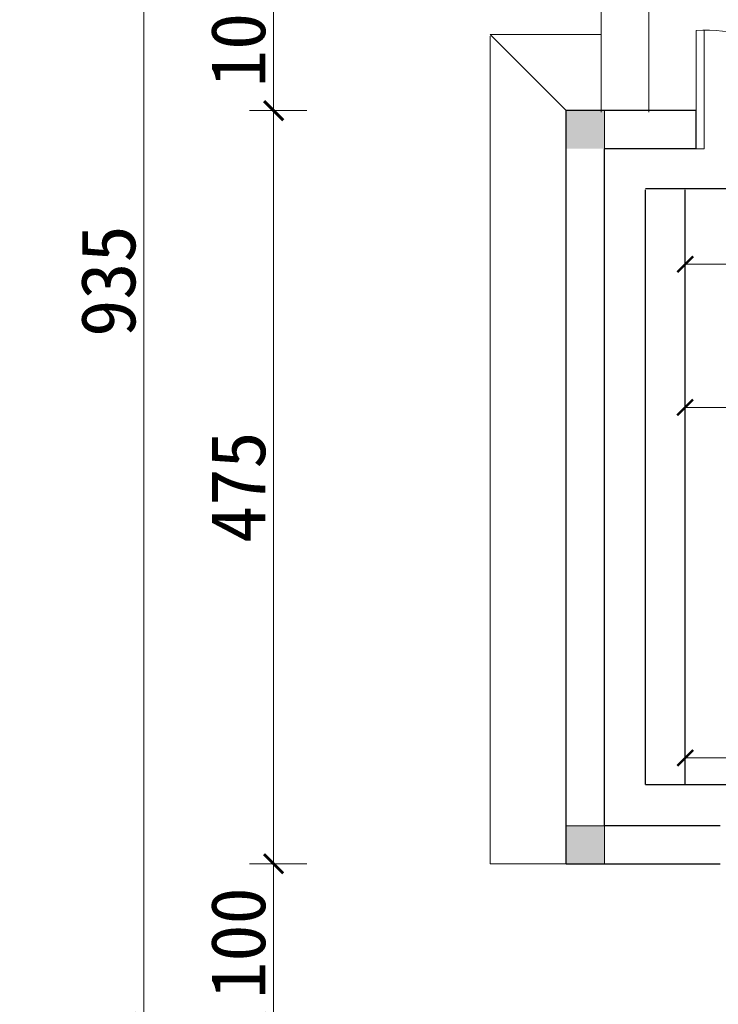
# Model space of a CAD drawing. Extents: x -13074 to 1448651, y 3648755 to 8081248.
# Tile 23 of 173: x 557528 to 557572, y 3858653 to 3858716. Entities that reach past the tile are written whole.
import ezdxf

# ---------------------------------------------------------------- set-up
doc = ezdxf.new("R2010")
doc.units = 0
doc.header["$PDMODE"] = 32
doc.header["$PDSIZE"] = 0.2
doc.layers.get('0').update_dxf_attribs({"linetype": 'CONTINUOUS'})
doc.layers.get('Defpoints').update_dxf_attribs({"linetype": 'CONTINUOUS'})
for name, color, linetype, lineweight in [('0.09标注线', 3, 'CONTINUOUS', 9), ('0.30粗线', 7, 'CONTINUOUS', 30), ('0.30粗蓝', 4, 'CONTINUOUS', 30), ('新建路', 7, 'CONTINUOUS', 40)]:
    doc.layers.add(name, color=color, linetype=linetype, lineweight=lineweight)
for name, color, linetype in [('LVTRY', 6, 'CONTINUOUS'), ('PUB_DIM', 3, 'CONTINUOUS'), ('WINDOW', 4, 'CONTINUOUS')]:
    doc.layers.add(name, color=color, linetype=linetype)
doc.styles.add('-仿宋_GB2312', font='FangSong_GB2312.ttf')
doc.styles.add('TSSD_Dimension', font='tssdeng.shx', dxfattribs={"width": 0.7, "bigfont": '1hztxt.shx'})
doc.dimstyles.new('TSSD_100_100', dxfattribs={"dimtxt": 300, "dimasz": 100, "dimexe": 100, "dimexo": 250, "dimgap": 100, "dimtad": 1, "dimdec": 0, "dimzin": 0, "dimdsep": 46, "dimtxsty": 'TSSD_Dimension', "dimblk": 'ARCHTICK', "dimcen": 0, "dimdle": 100, "dimclrt": 7, "dimadec": 0, "dimazin": 0, "dimtfac": 1, "dimtdec": 0, "dimtix": 1, "dimtmove": 2, "dimatfit": 3, "dimfxl": 1, "dimtolj": 1, "dimtzin": 0, "dimarcsym": 0})
doc.dimstyles.new('zzzz STANDARD', dxfattribs={"dimtxt": 2.3, "dimasz": 1, "dimexe": 1.25, "dimexo": 1.5, "dimgap": 0.2, "dimtad": 1, "dimdec": 0, "dimlfac": 10, "dimzin": 0, "dimdsep": 46, "dimtxsty": '-仿宋_GB2312', "dimblk": 'ARCHTICK', "dimcen": 0.09, "dimadec": 0, "dimazin": 0, "dimtfac": 1, "dimtdec": 0, "dimtix": 1, "dimtmove": 2, "dimatfit": 3, "dimfxl": 1.7, "dimfxlon": 1, "dimtolj": 1, "dimtzin": 0, "dimlwd": 9, "dimlwe": 9, "dimarcsym": 0})
doc.dimstyles.new('副本 (5) (2) STANDARD', dxfattribs={"dimtxt": 2.3, "dimasz": 1, "dimexe": 1.25, "dimexo": 1.5, "dimgap": 0.2, "dimtad": 1, "dimdec": 1, "dimzin": 0, "dimdsep": 46, "dimtxsty": '-仿宋_GB2312', "dimblk": 'ARCHTICK', "dimcen": 0.09, "dimadec": 0, "dimazin": 0, "dimtfac": 1, "dimtdec": 1, "dimtix": 1, "dimtmove": 2, "dimatfit": 3, "dimfxl": 1.7, "dimfxlon": 1, "dimtolj": 1, "dimtzin": 0, "dimlwd": 9, "dimlwe": 9, "dimarcsym": 0})

# ---------------------------------------------------------------- blocks, each defined once
blk = doc.blocks.new('_ARCHTICK')
at = {"color": 0, "linetype": 'ByBlock', "const_width": 0.15}
blk.add_lwpolyline([(-0.5, -0.5), (0.5, 0.5)], dxfattribs=at)
blk = doc.blocks.new('*D2161')
at = {"layer": '0.09标注线', "color": 0, "linetype": 'Continuous', "lineweight": 9}
for p, q in [((557546.434, 3858662.312), (557542.814, 3858662.312)), ((557544.334, 3858652.314), (557544.334, 3858662.312)), ((557546.434, 3858652.314), (557542.814, 3858652.314))]:
    blk.add_line(p, q, dxfattribs=at)
at = {"layer": 'Defpoints', "color": 0, "linetype": 'Continuous', "lineweight": 13}
for p in [(557544.334, 3858662.312), (557562.789, 3858662.312, 0.003), (557571.862, 3858652.314, 0.003)]:
    blk.add_point(p, dxfattribs=at)
at = {"layer": '0.09标注线', "color": 0, "linetype": 'Continuous', "lineweight": 9, "xscale": 1.21, "yscale": 1.21, "zscale": 1.21}
for p, rotation in [((557544.334, 3858662.312), 90), ((557544.334, 3858652.314), 270)]:
    blk.add_blockref('_ARCHTICK', p, dxfattribs=dict(at, rotation=rotation))
at = {"layer": '0.09标注线', "color": 0, "linetype": 'Continuous', "lineweight": 13, "insert": (557542.109, 3858657.313), "char_height": 3.45, "attachment_point": 5, "rotation": 90, "style": '-仿宋_GB2312'}
blk.add_mtext('\\A1;100', dxfattribs=at)
blk = doc.blocks.new('*D2162')
at = {"layer": '0.09标注线', "color": 0, "linetype": 'Continuous', "lineweight": 9}
for p, q in [((557546.434, 3858709.812), (557542.814, 3858709.812)), ((557544.334, 3858662.312), (557544.334, 3858709.812)), ((557546.434, 3858662.312), (557542.814, 3858662.312))]:
    blk.add_line(p, q, dxfattribs=at)
at = {"layer": 'Defpoints', "color": 0, "linetype": 'Continuous', "lineweight": 13}
for p in [(557544.334, 3858709.812), (557565.289, 3858709.812, 0.003), (557565.289, 3858662.312, 0.003)]:
    blk.add_point(p, dxfattribs=at)
at = {"layer": '0.09标注线', "color": 0, "linetype": 'Continuous', "lineweight": 9, "xscale": 1.21, "yscale": 1.21, "zscale": 1.21}
for p, rotation in [((557544.334, 3858709.812), 90), ((557544.334, 3858662.312), 270)]:
    blk.add_blockref('_ARCHTICK', p, dxfattribs=dict(at, rotation=rotation))
at = {"layer": '0.09标注线', "color": 0, "linetype": 'Continuous', "lineweight": 13, "insert": (557542.109, 3858686.062), "char_height": 3.45, "attachment_point": 5, "rotation": 90, "style": '-仿宋_GB2312'}
blk.add_mtext('\\A1;475', dxfattribs=at)
blk = doc.blocks.new('*D2163')
at = {"layer": '0.09标注线', "color": 0, "linetype": 'Continuous', "lineweight": 9}
for p, q in [((557546.434, 3858719.812), (557542.814, 3858719.812)), ((557544.334, 3858709.812), (557544.334, 3858719.812)), ((557546.434, 3858709.812), (557542.814, 3858709.812))]:
    blk.add_line(p, q, dxfattribs=at)
at = {"layer": 'Defpoints', "color": 0, "linetype": 'Continuous', "lineweight": 13}
for p in [(557544.334, 3858719.812), (557605.189, 3858719.812, 0.003), (557570.789, 3858709.812, 0.003)]:
    blk.add_point(p, dxfattribs=at)
at = {"layer": '0.09标注线', "color": 0, "linetype": 'Continuous', "lineweight": 9, "xscale": 1.21, "yscale": 1.21, "zscale": 1.21}
for p, rotation in [((557544.334, 3858719.812), 90), ((557544.334, 3858709.812), 270)]:
    blk.add_blockref('_ARCHTICK', p, dxfattribs=dict(at, rotation=rotation))
at = {"layer": '0.09标注线', "color": 0, "linetype": 'Continuous', "lineweight": 13, "insert": (557542.109, 3858714.812), "char_height": 3.45, "attachment_point": 5, "rotation": 90, "style": '-仿宋_GB2312'}
blk.add_mtext('\\A1;100', dxfattribs=at)
blk = doc.blocks.new('*D2165')
at = {"layer": '0.09标注线', "color": 0, "linetype": 'Continuous', "lineweight": 9}
for p, q in [((557538.242, 3858745.812), (557534.622, 3858745.812)), ((557536.142, 3858652.318), (557536.142, 3858745.812)), ((557538.242, 3858652.318), (557534.622, 3858652.318))]:
    blk.add_line(p, q, dxfattribs=at)
at = {"layer": 'Defpoints', "color": 0, "linetype": 'Continuous', "lineweight": 13}
for p in [(557536.142, 3858745.812), (557602.189, 3858745.812, 0.003), (557551.13, 3858652.318, 0.007)]:
    blk.add_point(p, dxfattribs=at)
at = {"layer": '0.09标注线', "color": 0, "linetype": 'Continuous', "lineweight": 9, "xscale": 1.21, "yscale": 1.21, "zscale": 1.21}
for p, rotation in [((557536.142, 3858745.812), 90), ((557536.142, 3858652.318), 270)]:
    blk.add_blockref('_ARCHTICK', p, dxfattribs=dict(at, rotation=rotation))
at = {"layer": '0.09标注线', "color": 0, "linetype": 'Continuous', "lineweight": 13, "insert": (557533.917, 3858699.065), "char_height": 3.45, "attachment_point": 5, "rotation": 90, "style": '-仿宋_GB2312'}
blk.add_mtext('\\A1;935', dxfattribs=at)
blk = doc.blocks.new('*D2256')
at = {"layer": 'Defpoints', "color": 0, "linetype": 'Continuous', "lineweight": 13}
for p in [(557570.289, 3858704.812, -1.089), (557597.19, 3858704.911, -1.093), (557597.19, 3858700.125)]:
    blk.add_point(p, dxfattribs=at)
at = {"layer": '新建路', "color": 0, "linetype": 'Continuous', "lineweight": 9}
for p, q in [((557570.289, 3858701.776), (557570.289, 3858698.875)), ((557597.19, 3858701.778), (557597.19, 3858698.875)), ((557570.289, 3858700.125), (557597.19, 3858700.125))]:
    blk.add_line(p, q, dxfattribs=at)
at = {"layer": '新建路', "color": 0, "linetype": 'Continuous', "lineweight": 9, "rotation": 180}
blk.add_blockref('_ARCHTICK', (557570.289, 3858700.125), dxfattribs=at)
at = {"layer": '新建路', "color": 0, "linetype": 'Continuous', "lineweight": 9}
blk.add_blockref('_ARCHTICK', (557597.19, 3858700.125), dxfattribs=at)
at = {"layer": '新建路', "color": 0, "linetype": 'Continuous', "lineweight": 13, "insert": (557583.739, 3858701.525), "char_height": 2.4, "attachment_point": 5, "style": '-仿宋_GB2312'}
blk.add_mtext('\\A1;269', dxfattribs=at)
blk = doc.blocks.new('*D1656')
at = {"layer": 'Defpoints', "color": 0, "lineweight": 13}
for p in [(795706, 267580.9), (795535.2, 266220.4), (795732.5, 266163.8), (795133.8, 265864.5), (795133.8, 265864.5)]:
    blk.add_point(p, dxfattribs=at)
at = {"layer": 'PUB_DIM', "color": 0, "lineweight": -2}
blk.add_arc((795133.8, 265864.5), 536.4, 26.56505, 71.56505, dxfattribs=at)
at = {"layer": 'PUB_DIM', "color": 0, "lineweight": -2, "xscale": 100, "yscale": 100, "zscale": 100}
for p, rotation in [((795303.5, 266373.4), 161.5650511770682), ((795613.6, 266104.4), 296.5650511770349)]:
    blk.add_blockref('_ARCHTICK', p, dxfattribs=dict(at, rotation=rotation))
blk = doc.blocks.new('*D2969')
at = {"layer": 'Defpoints', "color": 0, "linetype": 'Continuous', "lineweight": 13}
for p in [(557570.289, 3858691.096), (557570.289, 3858667.312, -1.089), (557587.19, 3858667.312, -1.091)]:
    blk.add_point(p, dxfattribs=at)
at = {"layer": '新建路', "color": 0, "linetype": 'Continuous', "lineweight": 9}
for p, q in [((557570.289, 3858689.399), (557570.289, 3858692.346)), ((557587.19, 3858689.399), (557587.19, 3858692.346)), ((557587.19, 3858691.096), (557570.289, 3858691.096))]:
    blk.add_line(p, q, dxfattribs=at)
at = {"layer": '新建路', "color": 0, "linetype": 'Continuous', "lineweight": 9, "rotation": 180}
blk.add_blockref('_ARCHTICK', (557570.289, 3858691.096), dxfattribs=at)
at = {"layer": '新建路', "color": 0, "linetype": 'Continuous', "lineweight": 9}
blk.add_blockref('_ARCHTICK', (557587.19, 3858691.096), dxfattribs=at)
at = {"layer": '新建路', "color": 0, "linetype": 'Continuous', "lineweight": 13, "insert": (557578.739, 3858692.496), "char_height": 2.4, "attachment_point": 5, "style": '-仿宋_GB2312'}
blk.add_mtext('\\A1;169', dxfattribs=at)
blk = doc.blocks.new('*D2972')
at = {"layer": 'Defpoints', "color": 0, "linetype": 'Continuous', "lineweight": 13}
for p in [(557570.289, 3858668.995), (557570.289, 3858667.312, -1.089), (557597.19, 3858667.312, -1.089)]:
    blk.add_point(p, dxfattribs=at)
at = {"layer": '新建路', "color": 0, "linetype": 'Continuous', "lineweight": 9}
for p, q in [((557570.289, 3858669.073), (557570.289, 3858670.245)), ((557597.19, 3858669.073), (557597.19, 3858670.245)), ((557597.19, 3858668.995), (557570.289, 3858668.995))]:
    blk.add_line(p, q, dxfattribs=at)
at = {"layer": '新建路', "color": 0, "linetype": 'Continuous', "lineweight": 9, "rotation": 180}
blk.add_blockref('_ARCHTICK', (557570.289, 3858668.995), dxfattribs=at)
at = {"layer": '新建路', "color": 0, "linetype": 'Continuous', "lineweight": 9}
blk.add_blockref('_ARCHTICK', (557597.19, 3858668.995), dxfattribs=at)
at = {"layer": '新建路', "color": 0, "linetype": 'Continuous', "lineweight": 13, "insert": (557583.739, 3858670.395), "char_height": 2.4, "attachment_point": 5, "style": '-仿宋_GB2312'}
blk.add_mtext('\\A1;269', dxfattribs=at)
blk = doc.blocks.new('123')
at = {"layer": 'PUB_DIM', "color": 7}
dim = blk.add_angular_dim_2l(base=(795535.2, 266220.4), line1=((795732.5, 266163.8), (795133.8, 265864.5)), line2=((795133.8, 265864.5), (795706, 267580.9)), text=' ', dimstyle='TSSD_100_100', dxfattribs=at)
dim.commit()
dim.dimension.update_dxf_attribs({"geometry": '*D1656', "text_midpoint": (426562.1, 722353.3)})

msp = doc.modelspace()

# ---------------------------------------------------------------- hatches: boundary and pattern name
at = {"linetype": 'Continuous', "lineweight": 13}
h = msp.add_hatch(color=256, dxfattribs=at)
h.paths.add_polyline_path([(557565.189, 3858708.612), (557563.989, 3858708.612), (557563.989, 3858709.812), (557565.189, 3858709.812)])
h.paths.add_polyline_path([(557563.989, 3858707.412), (557562.789, 3858707.412), (557562.789, 3858708.612), (557563.989, 3858708.612)])
h.paths.add_polyline_path([(557563.989, 3858708.612), (557562.789, 3858708.612), (557562.789, 3858709.812), (557563.989, 3858709.812)])
h.paths.add_polyline_path([(557565.189, 3858707.412), (557563.989, 3858707.412), (557563.989, 3858708.612), (557565.189, 3858708.612)])
h = msp.add_hatch(color=256, dxfattribs=at)
h.paths.add_polyline_path([(557563.989, 3858664.714), (557565.189, 3858664.714), (557565.189, 3858663.514), (557563.989, 3858663.514)])
h.paths.add_polyline_path([(557563.989, 3858663.514), (557563.989, 3858662.314), (557562.789, 3858662.314), (557562.789, 3858663.514)])
h.paths.add_polyline_path([(557563.989, 3858663.514), (557562.789, 3858663.514), (557562.789, 3858664.714), (557563.989, 3858664.714)])
h.paths.add_polyline_path([(557563.989, 3858663.514), (557565.189, 3858663.514), (557565.189, 3858662.314), (557563.989, 3858662.314)])

# ---------------------------------------------------------------- linework, layer by layer
for p, q in [((557565.189, 3858709.812, -1.093), (557562.789, 3858709.812, -1.093)), ((557565.189, 3858709.812, -1.093), (557565.189, 3858707.412, -1.093)), ((557565.189, 3858664.714, -1.089), (557562.789, 3858664.714, -1.089)), ((557565.189, 3858664.714, -1.089), (557565.189, 3858662.314, -1.089))]:
    msp.add_line(p, q, dxfattribs=at)
at = {"layer": '0.09标注线', "linetype": 'Continuous', "lineweight": 13}
msp.add_line((557571.489, 3858707.412, -1.093), (557570.989, 3858707.412, -1.093), dxfattribs=at)
at = {"layer": '0.30粗线'}
for p, q in [((557570.989, 3858709.812, -1.093), (557562.789, 3858709.812, -1.093)), ((557562.789, 3858662.312, -1.093), (557562.789, 3858709.812, -1.093)), ((557570.989, 3858707.412, -1.093), (557570.989, 3858709.812, -1.093)), ((557565.189, 3858664.711, -1.093), (557565.189, 3858707.414, -1.093)), ((557570.989, 3858707.412, -1.093), (557565.189, 3858707.412, -1.093)), ((557572.489, 3858664.714, -1.089), (557565.189, 3858664.714, -1.089)), ((557562.789, 3858662.314, -1.089), (557572.489, 3858662.314, -1.089))]:
    msp.add_line(p, q, dxfattribs=at)
at = {"layer": '0.30粗蓝', "color": 2, "lineweight": 30, "ltscale": 80}
for p, q in [((557567.789, 3858704.911, -1.093), (557660.689, 3858704.911, -1.093)), ((557567.789, 3858667.312, -1.089), (557567.789, 3858704.812, -1.089)), ((557570.289, 3858667.312, -1.089), (557570.289, 3858704.812, -1.089)), ((557567.789, 3858667.312, -1.089), (557659.189, 3858667.312, -1.089))]:
    msp.add_line(p, q, dxfattribs=at)
at = {"layer": 'LVTRY', "lineweight": 20}
for p, q in [((557564.989, 3858709.714, -1.089), (557564.989, 3858724.714, -1.089)), ((557567.989, 3858709.714, -1.089), (557567.989, 3858721.714, -1.089)), ((557562.789, 3858709.812, -1.093), (557557.989, 3858714.612, -1.093)), ((557557.989, 3858714.612, -1.093), (557564.989, 3858714.612, -1.093)), ((557557.989, 3858662.312, -1.089), (557557.989, 3858714.514, -1.089)), ((557557.989, 3858662.312, -1.093), (557557.989, 3858714.514, -1.093)), ((557562.789, 3858662.314, -1.089), (557557.989, 3858662.312, -1.089))]:
    msp.add_line(p, q, dxfattribs=at)
at = {"layer": 'WINDOW', "color": 7, "lineweight": 15, "extrusion": (0, 0, -1)}
for p, q in [((557570.989, 3858707.412, -1.093), (557570.989, 3858714.862, -1.093)), ((557571.489, 3858707.412, -1.093), (557571.489, 3858714.862, -1.093))]:
    msp.add_line(p, q, dxfattribs=at)
at = {"layer": 'WINDOW', "color": 7, "lineweight": 15}
msp.add_arc((557571.647, 3858706.176, -1.093), 8.711, 9.49059, 94.33186, dxfattribs=at)

# ---------------------------------------------------------------- block references
at = {"linetype": 'Continuous', "lineweight": 13, "xscale": 0.01000000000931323, "yscale": 0.009999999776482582, "zscale": 0.01}
msp.add_blockref('123', (552983.124, 3855442.078), dxfattribs=at)

# ---------------------------------------------------------------- dimensions: what is measured, and where the dimension line sits
at = {"layer": '0.09标注线', "linetype": 'Continuous', "lineweight": 13}
for base, p1, p2, picture, middle in [((557536.142, 3858745.812, -1.093), (557551.13, 3858652.318, -1.086), (557602.189, 3858745.812, -1.089), '*D2165', (557533.917, 3858699.065, -1.093)), ((557544.334, 3858719.812, -1.093), (557570.789, 3858709.812, -1.089), (557605.189, 3858719.812, -1.089), '*D2163', (557542.109, 3858714.812, -1.093)), ((557544.334, 3858709.812, -1.093), (557565.289, 3858662.312, -1.089), (557565.289, 3858709.812, -1.089), '*D2162', (557542.109, 3858686.062, -1.093)), ((557544.334, 3858662.312, -1.093), (557571.862, 3858652.314, -1.089), (557562.789, 3858662.312, -1.089), '*D2161', (557542.109, 3858657.313, -1.093))]:
    dim = msp.add_linear_dim(base=base, p1=p1, p2=p2, angle=90, dimstyle='副本 (5) (2) STANDARD', override={"dimtxt": 3.45, "dimasz": 1.21, "dimexe": 1.52, "dimexo": 1.83, "dimgap": 0.5, "dimdec": 0, "dimlfac": 10, "dimfxl": 2.1}, dxfattribs=at)
    dim.commit()
    dim.dimension.update_dxf_attribs({"geometry": picture, "text_midpoint": middle})
at = {"layer": '新建路', "color": 3, "linetype": 'Continuous', "lineweight": 13}
for base, p1, p2, picture, middle in [((557597.19, 3858700.125), (557570.289, 3858704.812, -1.089), (557597.19, 3858704.911, -1.093), '*D2256', (557583.739, 3858701.525)), ((557570.289, 3858691.096), (557587.19, 3858667.312, -1.091), (557570.289, 3858667.312, -1.089), '*D2969', (557578.739, 3858692.496)), ((557570.289, 3858668.995), (557597.19, 3858667.312, -1.089), (557570.289, 3858667.312, -1.089), '*D2972', (557583.739, 3858670.395))]:
    dim = msp.add_linear_dim(base=base, p1=p1, p2=p2, dimstyle='zzzz STANDARD', override={"dimtxt": 2.4, "dimexo": 2}, dxfattribs=at)
    dim.commit()
    dim.dimension.update_dxf_attribs({"geometry": picture, "text_midpoint": middle})

doc.saveas('drawing.dxf')
